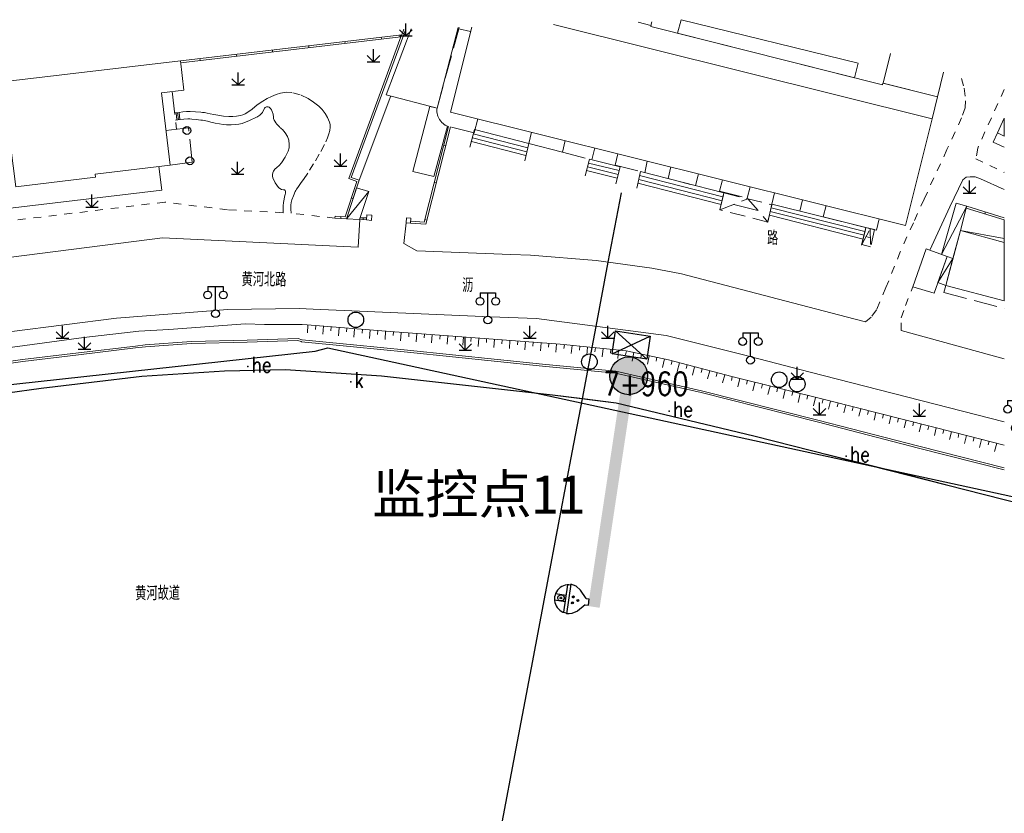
# Model space of a CAD drawing. Extents: x 39527407 to 39530665, y 3786466 to 3790957.
# Tile 94 of 113: x 39528956 to 39529083, y 3790254 to 3790356. Entities that reach past the tile are written whole.
import ezdxf
from ezdxf.enums import TextEntityAlignment as Align

# ---------------------------------------------------------------- set-up
doc = ezdxf.new("R2010")
doc.units = 0
doc.header["$PDSIZE"] = 0.2
for name, pattern in [('X0', [4, 3, -1]), ('X5', [3, 2, -1]), ('X6', [2, 1, -1])]:
    doc.linetypes.add(name, pattern=pattern)
doc.layers.get('0').update_dxf_attribs({"linetype": 'CONTINUOUS'})
for name, color, linetype in [('04-安保监控', 4, 'CONTINUOUS'), ('DLSS', 4, 'CONTINUOUS'), ('JCDL_DMX_F', 30, 'CONTINUOUS'), ('JCDL_JMDD_F', 231, 'CONTINUOUS'), ('JCDL_JMDX_F', 231, 'CONTINUOUS'), ('JCDL_JT_ZJ', 100, 'CONTINUOUS'), ('JCDL_JTD_F', 100, 'CONTINUOUS'), ('JCDL_SXX_F', 5, 'CONTINUOUS'), ('JMD', 6, 'CONTINUOUS'), ('SXSS', 5, 'CONTINUOUS'), ('ZBTZ', 3, 'CONTINUOUS'), ('zdh', 7, 'CONTINUOUS'), ('断面线', 2, 'CONTINUOUS'), ('水面监控', 7, 'CONTINUOUS')]:
    doc.layers.add(name, color=color, linetype=linetype)
for name, color, linetype, lineweight in [('JCDL_JMDX', 1, 'CONTINUOUS', 0), ('JCDL_SXX', 5, 'CONTINUOUS', 0), ('JCDL_ZBX', 3, 'CONTINUOUS', 0), ('QT_SYT_ZJ', 7, 'CONTINUOUS', 0), ('TEXTL_ZJ', 7, 'CONTINUOUS', 0)]:
    doc.layers.add(name, color=color, linetype=linetype, lineweight=lineweight)
doc.styles.add('HT', font='simhei.ttf')
doc.styles.add('HZ', font='rs', dxfattribs={"width": 0.8, "bigfont": 'hztxt'})
doc.linetypes.add('10422', pattern='A,2,[150,AAA.SHX,S=1,R=0,X=0,Y=1],2,[177,AAA.SHX,S=1,R=0,X=0,Y=0.8],1e-09', length=4)
doc.linetypes.add('X35', pattern='A,2,[150,AAA.SHX,S=1,R=0,X=0,Y=1],2,[177,AAA.SHX,S=1,R=0,X=0,Y=0.8],1e-09', length=4)
doc.linetypes.add('X67', pattern='A,1,[150,symbolx.shx,S=1,R=0,X=0,Y=1],2,[153,symbolx.shx,S=1,R=0,X=0,Y=0.8],2,[145,symbolx.shx,S=1,R=0,X=0,Y=0],0,[150,symbolx.shx,S=1,R=0,X=0,Y=1],2,[153,symbolx.shx,S=1,R=0,X=0,Y=0.8],2,[150,symbolx.shx,S=1,R=0,X=0,Y=1],0.5,-0.5,[146,symbolx.shx,S=1,R=0,X=0,Y=0],-0.5,0.5,[153,symbolx.shx,S=1,R=0,X=0,Y=0.8],1', length=12)

# ---------------------------------------------------------------- blocks, each defined once
blk = doc.blocks.new('3273002')
at = {"color": 0, "linetype": 'Continuous'}
blk.add_circle((0, 0), 0.5, dxfattribs=at)
blk = doc.blocks.new('5820000')
at = {"color": 0, "linetype": 'Continuous'}
blk.add_circle((0, 0), 1, dxfattribs=at)
blk = doc.blocks.new('9530003')
at = {"color": 0}
for p, q in [((0, 0), (0, 1.6)), ((-0.8, 0), (0.8, 0))]:
    blk.add_line(p, q, dxfattribs=at)
at = {"color": 0, "linetype": 'Continuous'}
for points in [[(0, 0), (-0.8, 0.8)], [(0, 0), (0.8, 0.8)]]:
    blk.add_lwpolyline(points, dxfattribs=at)
blk = doc.blocks.new('3521000')
at = {"color": 0}
for p, q in [((-1, 3.5), (1, 3.5)), ((0, 0.5), (0, 3.5))]:
    blk.add_line(p, q, dxfattribs=at)
at = {"color": 0, "linetype": 'Continuous', "flags": 128}
for points in [[(-1, 3.5), (-1, 2.9)], [(1, 3.5), (1, 2.9)]]:
    blk.add_lwpolyline(points, dxfattribs=at)
at = {"color": 0}
for centre in [(-1, 2.4), (1, 2.4), (0, 0)]:
    blk.add_circle(centre, 0.5, dxfattribs=at)
blk = doc.blocks.new('A$C645879D4')
at = {"layer": '04-安保监控'}
h = blk.add_hatch(color=256, dxfattribs=at)
edge = h.paths.add_edge_path()
edge.add_arc((404, 404), 404, 0, 360)
blk.add_circle((404, 404), 404, dxfattribs=at)
blk = doc.blocks.new('A$C2CD672AE')
at = {"layer": '04-安保监控', "color": 6}
for p, q in [((3.16, 8.38), (1.14, 6.57)), ((3.16, 8.38), (3.16, 9.15)), ((3.16, 9.15), (4.84, 9.15)), ((4.84, 8.38), (4.84, 9.15)), ((4.84, 8.38), (6.85, 6.57)), ((1.14, 6.57), (0.34, 5.24)), ((6.85, 6.57), (7.66, 5.24)), ((0.1, 4.53), (0, 3.79)), ((0, 3.79), (8, 3.79)), ((0.34, 5.24), (0.1, 4.53)), ((0.31, 2.95), (7.69, 2.95)), ((3.16, 2.95), (3.16, 0.09)), ((4.84, 2.95), (4.84, 0.09)), ((7.66, 5.24), (7.9, 4.53)), ((7.9, 4.53), (8, 3.79))]:
    blk.add_line(p, q, dxfattribs=at)
for centre, major_axis, start_param, end_param in [((4.02, 6.27), (0.188, 0.188), 3.141593, 9.424778), ((4, 3.79), (2.68, 2.68), 2.356194, 5.497787), ((3.26, 4.93), (0.188, 0.188), 6.28318530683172, 12.5663706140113), ((4.85, 4.94), (0.188, 0.188), 3.141593, 9.424778), ((4, 1.71), (0.595, 0.595), 5.497787, 11.780972), ((4, 1.71), (0.161, 0.161), 5.497787, 11.780972)]:
    blk.add_ellipse(centre, major_axis=major_axis, ratio=1, start_param=start_param, end_param=end_param, dxfattribs=at)
for points in [[(3.79, 6.4), (4.25, 6.4), (3.76, 6.27), (4.29, 6.27)], [(3.79, 6.13), (4.25, 6.14), (3.76, 6.27), (4.29, 6.27)], [(3.89, 6.5), (4.16, 6.5), (3.79, 6.4), (4.25, 6.4)], [(3.89, 6.04), (4.16, 6.04), (3.79, 6.13), (4.25, 6.14)], [(4.02, 6.53), (4.02, 6.53), (3.89, 6.5), (4.16, 6.5)], [(4.02, 6), (4.02, 6), (3.89, 6.04), (4.16, 6.04)], [(3.03, 5.07), (3.49, 5.07), (2.99, 4.93), (3.52, 4.93)], [(3.03, 4.8), (3.49, 4.8), (2.99, 4.93), (3.52, 4.93)], [(3.12, 5.16), (3.39, 5.16), (3.03, 5.07), (3.49, 5.07)], [(3.12, 4.7), (3.39, 4.7), (3.03, 4.8), (3.49, 4.8)], [(3.26, 5.2), (3.26, 5.2), (3.12, 5.16), (3.39, 5.16)], [(3.26, 4.67), (3.26, 4.67), (3.12, 4.7), (3.39, 4.7)], [(4.62, 5.07), (5.08, 5.07), (4.59, 4.94), (5.12, 4.94)], [(4.62, 4.8), (5.09, 4.81), (4.59, 4.94), (5.12, 4.94)], [(4.72, 5.17), (4.99, 5.17), (4.62, 5.07), (5.08, 5.07)], [(4.72, 4.71), (4.99, 4.71), (4.62, 4.8), (5.09, 4.81)], [(4.85, 5.2), (4.85, 5.2), (4.72, 5.17), (4.99, 5.17)], [(4.86, 4.67), (4.86, 4.67), (4.72, 4.71), (4.99, 4.71)]]:
    blk.add_solid(points, dxfattribs=at)
blk = doc.blocks.new('A$C30C14BCC')
at = {"layer": '04-安保监控', "color": 2}
for p, q in [((0, 600), (400, 0)), ((0, 0), (400, 600))]:
    blk.add_line(p, q, dxfattribs=at)
at = {"layer": '04-安保监控', "color": 2, "ltscale": 12}
blk.add_lwpolyline([(0, 600), (400, 600), (400, 0), (0, 0)], close=True, dxfattribs=at)

msp = doc.modelspace()

# ---------------------------------------------------------------- linework, layer by layer
at = {"linetype": 'Continuous', "elevation": -38.58, "flags": 128}
msp.add_lwpolyline([(39528544.38863, 3790262.28689), (39528589.77988, 3790266.11853), (39528708.42517, 3790276.92205), (39528716.03372, 3790277.68908), (39528728.35855, 3790278.87331), (39528943.94426, 3790307.56113), (39528994.39861, 3790313.08087), (39528996.02612, 3790313.51161), (39529138.46752, 3790282.56175), (39529165.19701, 3790281.88946)], dxfattribs=at)
at = {"layer": 'DLSS', "linetype": 'X6', "lineweight": 0, "elevation": -38.58}
for points in [[(39529077.32892, 3790348.1037), (39529077.69188, 3790346.83399), (39529077.87284, 3790345.23987), (39529077.81297, 3790344.32567), (39529077.36669, 3790343.04385), (39529075.48346, 3790338.96567), (39529072.54295, 3790332.60536), (39529071.17304, 3790329.58504), (39529069.48792, 3790325.84068), (39529067.655, 3790321.2489), (39529066.43298, 3790318.38752), (39529065.73487, 3790317.46591), (39529065.00599, 3790316.86289)], [(39528991.309, 3790330.79889), (39528991.26722, 3790331.32341), (39528991.27339, 3790331.84954), (39528991.31661, 3790332.18252), (39528991.407, 3790332.50589), (39528991.60716, 3790333.04101), (39528991.82186, 3790333.57047), (39528991.89752, 3790333.72984), (39528991.987, 3790333.88189), (39528992.14786, 3790334.11984), (39528992.3173, 3790334.35175), (39528992.59989, 3790334.73275), (39528992.874, 3790335.11989), (39528993.66419, 3790336.30516), (39528994.41358, 3790337.51665), (39528995.10205, 3790338.7206), (39528995.748, 3790339.94789), (39528995.97699, 3790340.45694), (39528996.16007, 3790340.98424), (39528996.26238, 3790341.41369), (39528996.316, 3790341.85189), (39528996.30281, 3790342.17972), (39528996.22101, 3790342.49745), (39528995.96821, 3790343.07516), (39528995.654, 3790343.62189), (39528995.27898, 3790344.11989), (39528994.83879, 3790344.56133), (39528994.18271, 3790345.07679), (39528993.477, 3790345.52189), (39528992.46882, 3790345.98701), (39528991.40011, 3790346.28807), (39528990.66955, 3790346.34306), (39528989.947, 3790346.22189), (39528989.36575, 3790346.02928), (39528988.79858, 3790345.7985), (39528988.22134, 3790345.5187), (39528987.663, 3790345.20289), (39528986.96052, 3790344.72481), (39528986.3105, 3790344.17754), (39528985.88549, 3790343.84051), (39528985.412, 3790343.57589), (39528985.10669, 3790343.44848), (39528984.79346, 3790343.34202), (39528984.55299, 3790343.28098), (39528984.308, 3790343.24189), (39528983.81374, 3790343.20659), (39528983.31825, 3790343.21259), (39528982.60433, 3790343.27173), (39528981.895, 3790343.37189), (39528981.39489, 3790343.46612), (39528980.8983, 3790343.5774), (39528980.5338, 3790343.6567), (39528980.166, 3790343.71889), (39528979.93387, 3790343.74881), (39528979.70091, 3790343.77131), (39528979.01421, 3790343.82282), (39528978.327, 3790343.86689), (39528978.09153, 3790343.87236), (39528977.85626, 3790343.86115), (39528977.38764, 3790343.81379), (39528976.921, 3790343.74989)], [(39529082.843, 3790346.69194), (39529079.42793, 3790339.16976), (39529079.1783, 3790337.7704), (39529082.843, 3790336.02438)], [(39528977.063, 3790342.82289), (39528977.54695, 3790342.86932), (39528978.03231, 3790342.8974), (39528978.29394, 3790342.89835), (39528978.555, 3790342.88089), (39528979.12964, 3790342.81992), (39528979.70381, 3790342.75466), (39528979.9132, 3790342.72791), (39528980.122, 3790342.69689), (39528980.56734, 3790342.61382), (39528981.00761, 3790342.50707), (39528981.56463, 3790342.36867), (39528982.127, 3790342.25389), (39528982.56292, 3790342.18995), (39528983.00222, 3790342.15631), (39528983.59176, 3790342.14687), (39528984.181, 3790342.16789), (39528984.60313, 3790342.22345), (39528985.01353, 3790342.33686), (39528985.96013, 3790342.70177), (39528986.884, 3790343.12089), (39528987.28747, 3790343.38812), (39528987.60859, 3790343.75016), (39528987.82576, 3790344.18263), (39528987.87615, 3790344.28304), (39528987.95064, 3790344.36713), (39528988.04424, 3790344.42925), (39528988.15066, 3790344.46525), (39528988.26276, 3790344.47269), (39528988.373, 3790344.45109), (39528988.474, 3790344.40189), (39528988.57121, 3790344.32459), (39528988.65327, 3790344.23137), (39528988.76907, 3790344.05515), (39528988.866, 3790343.86789), (39528988.9864, 3790343.50553), (39528989.02863, 3790343.12604), (39528989.04775, 3790342.94156), (39528989.10222, 3790342.76427), (39528989.19, 3790342.60089), (39528989.32824, 3790342.40568), (39528989.47636, 3790342.21785), (39528989.62916, 3790342.04368), (39528989.791, 3790341.87789), (39528989.86193, 3790341.81196), (39528989.93568, 3790341.74921), (39528990.05772, 3790341.64716), (39528990.177, 3790341.54189), (39528990.54258, 3790341.13769), (39528990.82144, 3790340.66943), (39528990.99667, 3790340.1682), (39528991.067, 3790339.64189), (39528991.0329, 3790339.20552), (39528990.90517, 3790338.78686), (39528990.51573, 3790337.99871), (39528990.044, 3790337.25689), (39528989.76913, 3790336.93301), (39528989.44421, 3790336.65937), (39528989.20946, 3790336.44935), (39528989.028, 3790336.19189), (39528988.94242, 3790335.98992), (39528988.89855, 3790335.77499), (39528988.89813, 3790335.55563), (39528988.94118, 3790335.34054), (39528989.23099, 3790334.68199), (39528989.666, 3790334.10889), (39528989.85793, 3790333.95483), (39528990.08257, 3790333.85429), (39528990.32533, 3790333.81382), (39528990.38473, 3790333.80478), (39528990.44056, 3790333.78259), (39528990.48996, 3790333.7484), (39528990.53039, 3790333.70396), (39528990.55977, 3790333.65155), (39528990.5766, 3790333.59388), (39528990.58, 3790333.53389), (39528990.56186, 3790333.3707), (39528990.52633, 3790333.2104), (39528990.45257, 3790332.91302), (39528990.396, 3790332.61189), (39528990.33677, 3790332.18232), (39528990.29475, 3790331.75072), (39528990.26922, 3790331.30763), (39528990.261, 3790330.86389)], [(39528990.261, 3790330.86389), (39528983.136, 3790331.23289), (39528975.091, 3790332.22389), (39528952.6, 3790329.51089)], [(39528996.927, 3790330.16989), (39528991.309, 3790330.79889)], [(39529069.61274, 3790315.72575), (39529069.61274, 3790317.35214), (39529070.16402, 3790318.93096), (39529071.088, 3790321.3329)]]:
    msp.add_lwpolyline(points, dxfattribs=at)
at = {"layer": 'DLSS', "linetype": 'Continuous', "lineweight": 20, "elevation": -38.58}
for points in [[(39528999.91, 3790326.43689), (39529000.11793, 3790329.9725)], [(39529006.046, 3790329.5759), (39529005.78434, 3790326.91038), (39529007.43599, 3790325.97089), (39529019.51531, 3790325.51324), (39529022.032, 3790325.41789), (39529030.45299, 3790324.72389), (39529037.61399, 3790323.7479), (39529041.411, 3790323.02189), (39529043.19125, 3790322.55719), (39529062.55468, 3790317.50276), (39529065.00599, 3790316.86289)], [(39528997.11052, 3790326.56976), (39528974.795, 3790327.62889), (39528943.607, 3790323.64289), (39528911.412, 3790320.38189), (39528910.83692, 3790325.95581)], [(39528999.91, 3790326.43689), (39528997.11052, 3790326.56976)], [(39528994.11535, 3790318.48429), (39528992.349, 3790318.55989), (39528983.16899, 3790318.4469), (39528968.86799, 3790317.34089), (39528955.461, 3790315.5999), (39528870.28099, 3790303.5849), (39528857.875, 3790301.82689), (39528832.843, 3790297.87932)], [(39529082.843, 3790304.00718), (39529057.90699, 3790310.38989), (39529049.19899, 3790312.65189), (39529039.428, 3790315.09789), (39529022.80799, 3790317.27889), (39529016.90499, 3790317.50889), (39528994.11535, 3790318.48429)], [(39529069.61274, 3790315.72575), (39529082.843, 3790312.1246)]]:
    msp.add_lwpolyline(points, dxfattribs=at)
at = {"layer": 'JCDL_DMX_F', "color": 3, "linetype": 'X35', "lineweight": 0, "elevation": -38.58}
for points in [[(39529022.14474, 3790341.19506), (39529021.7996, 3790339.76275), (39529026.12466, 3790338.6453)], [(39528974.31924, 3790336.77747), (39528974.683, 3790333.76089)], [(39528974.683, 3790333.76089), (39528952.327, 3790331.09689)], [(39528949.83963, 3790310.78167), (39528956.85485, 3790311.7594), (39528964.02762, 3790312.62775), (39528971.34419, 3790313.49643), (39528972.60717, 3790313.6522), (39528978.53292, 3790314.06613), (39528985.67235, 3790314.26165), (39528992.15471, 3790314.47907), (39528992.57203, 3790314.31622)], [(39529082.843, 3790297.84402), (39529071.82786, 3790300.64523), (39529058.83063, 3790304.00384), (39529043.91835, 3790307.77115), (39529032.92671, 3790310.27941), (39529023.55958, 3790311.1718), (39529006.22563, 3790312.9559), (39528999.28591, 3790313.63668), (39528992.64027, 3790314.28958), (39528992.57203, 3790314.31622)]]:
    msp.add_lwpolyline(points, dxfattribs=at)
at = {"layer": 'JCDL_JMDX', "color": 6, "linetype": 'Continuous', "lineweight": 0, "elevation": -38.58}
for points in [[(39529005.76612, 3790354.43542), (39529005.49402, 3790353.69654)], [(39528977.1269, 3790350.11576), (39529005.39714, 3790353.43345)], [(39529005.39714, 3790353.43345), (39528998.70312, 3790335.25613)], [(39528976.63609, 3790342.77141), (39528976.52387, 3790343.70201)], [(39528976.83465, 3790342.79536), (39528976.72244, 3790343.72595)], [(39528977.03321, 3790342.8193), (39528976.921, 3790343.74989)], [(39529006.63799, 3790329.51489), (39529008.57556, 3790329.37441), (39529011.73697, 3790341.87413)], [(39529014.68683, 3790340.9739), (39529021.66368, 3790339.17769)], [(39529014.44051, 3790340.00471), (39529021.43733, 3790338.20335)], [(39529014.56367, 3790340.4893), (39529021.55051, 3790338.69052)], [(39529029.47814, 3790337.23177), (39529033.39897, 3790336.27318)], [(39529029.23225, 3790336.26243), (39529033.15633, 3790335.30305)], [(39529029.35519, 3790336.7471), (39529033.27765, 3790335.78811)], [(39528998.4061, 3790330.08422), (39529000.03714, 3790335.02176)], [(39528998.70312, 3790335.25613), (39528999.72442, 3790334.87223)], [(39529035.92164, 3790335.13911), (39529046.61327, 3790332.39851)], [(39529036.03488, 3790335.62625), (39529046.73113, 3790332.88446)], [(39529001.286, 3790333.5829), (39528998.44182, 3790330.12762)], [(39529035.80839, 3790334.65198), (39529046.4954, 3790331.91256)], [(39529052.7994, 3790331.01841), (39529064.83892, 3790327.96768)], [(39529052.90956, 3790331.5063), (39529064.9611, 3790328.45252)], [(39529074.78479, 3790325.51865), (39529078.018, 3790331.69989)], [(39529077.95526, 3790331.45762), (39529082.843, 3790329.94736)], [(39528996.927, 3790330.16989), (39528996.94167, 3790330.41946)], [(39528996.927, 3790330.16989), (39528998.4061, 3790330.08422)], [(39528998.44182, 3790330.12762), (39528998.4061, 3790330.08422)], [(39529000.09068, 3790329.97303), (39529000.974, 3790329.95589)], [(39529052.68924, 3790330.53052), (39529064.71675, 3790327.48284)], [(39529082.843, 3790327.53979), (39529077.20958, 3790328.57844)], [(39529074.31436, 3790321.89698), (39529076.2564, 3790324.99801)]]:
    msp.add_lwpolyline(points, dxfattribs=at)
at = {"layer": 'JCDL_JMDX', "color": 6, "linetype": 'X0', "lineweight": 0, "elevation": -38.58}
for points in [[(39529015.26984, 3790342.90693), (39529014.811, 3790341.1119), (39529011.43802, 3790341.94826), (39529011.35599, 3790341.96689), (39529011.08428, 3790342.1062), (39529010.91497, 3790342.21942), (39529010.75672, 3790342.34763), (39529010.68216, 3790342.41703), (39529010.61085, 3790342.48977), (39529010.54294, 3790342.56569), (39529010.47858, 3790342.64464), (39529010.41789, 3790342.72645), (39529010.36101, 3790342.81095), (39529010.30805, 3790342.89796), (39529010.25913, 3790342.98731), (39529010.21434, 3790343.0788), (39529010.17379, 3790343.17224), (39529010.13755, 3790343.26744), (39529010.10435, 3790343.36905), (39529010.07832, 3790343.4623), (39529010.05545, 3790343.56156), (39529010.03714, 3790343.66177), (39529010.02344, 3790343.7627), (39529010.01436, 3790343.86416), (39529010.00994, 3790343.96592), (39529010.01017, 3790344.06779), (39529010.01506, 3790344.16953), (39529010.02499, 3790344.2709), (39529012.83, 3790354.48089), (39529014.30525, 3790354.1072)], [(39529012.83, 3790354.48089), (39529012.87298, 3790354.64746)], [(39528976.0206, 3790346.43485), (39528976.60743, 3790341.56841)], [(39528978.129, 3790341.75189), (39528975.23735, 3790341.4032)], [(39528978.617, 3790337.33689), (39528978.129, 3790341.75189)], [(39529081.974, 3790341.11289), (39529081.4336, 3790339.93073), (39529082.843, 3790339.27979)], [(39529026.47691, 3790340.11634), (39529026.12466, 3790338.6453), (39529029.90451, 3790337.6515), (39529030.26333, 3790339.17351)], [(39528975.774, 3790336.95289), (39528978.617, 3790337.33689)], [(39529033.25257, 3790338.42918), (39529032.89599, 3790336.98921), (39529036.69014, 3790336.00116), (39529037.00332, 3790337.49524)], [(39529040.04457, 3790336.73796), (39529039.68077, 3790335.27376), (39529043.21431, 3790334.33891), (39529043.58369, 3790335.85671)], [(39529046.65345, 3790335.09233), (39529046.293, 3790333.6372), (39529049.85146, 3790332.7509), (39529050.20649, 3790334.20762)], [(39529053.35237, 3790333.42429), (39529053.01517, 3790331.97406), (39529056.59001, 3790331.07824), (39529056.92502, 3790332.53469)], [(39529059.95634, 3790331.77988), (39529059.59524, 3790330.34616), (39529066.45103, 3790328.6242), (39529066.77148, 3790330.0829)], [(39529075.33499, 3790321.53689), (39529075.099, 3790320.62189), (39529082.843, 3790318.58347)]]:
    msp.add_lwpolyline(points, dxfattribs=at)
at = {"layer": 'JCDL_JMDX', "color": 6, "linetype": 'X5', "lineweight": 0, "elevation": -38.58}
for points in [[(39529046.32981, 3790331.22987), (39529046.85622, 3790333.40016), (39529052.9938, 3790331.87943), (39529052.49516, 3790329.67095), (39529046.32981, 3790331.22987)], [(39529046.32981, 3790331.22987), (39529049.92501, 3790332.6398), (39529052.49516, 3790329.67095)], [(39529065.08626, 3790328.94919), (39529066.18894, 3790328.69002), (39529065.6852, 3790326.47911), (39529064.53888, 3790326.77701), (39529065.08626, 3790328.94919)], [(39529064.53888, 3790326.77701), (39529065.6376, 3790328.81961), (39529065.6852, 3790326.47911)]]:
    msp.add_lwpolyline(points, dxfattribs=at)
at = {"layer": 'JCDL_JMDX', "color": 6, "linetype": 'X67', "lineweight": 0, "elevation": -38.58}
for points in [[(39528832.843, 3790290.44559), (39528846.78883, 3790292.4607), (39528875.87809, 3790296.67258), (39528892.15163, 3790298.86405), (39528902.78863, 3790300.3427), (39528915.09334, 3790302.13436), (39528922.24827, 3790303.08698), (39528933.80215, 3790304.69319), (39528946.20778, 3790306.48339), (39528959.19593, 3790308.2925), (39528972.15803, 3790309.84534), (39528982.75405, 3790310.50758), (39528990.58084, 3790310.69829), (39528991.2165, 3790310.65534)], [(39528991.2165, 3790310.65534), (39529002.88224, 3790309.86715), (39529024.83151, 3790307.43067), (39529033.00544, 3790306.41037), (39529050.68838, 3790302.16361), (39529068.88819, 3790297.62956), (39529082.843, 3790294.0094)]]:
    msp.add_lwpolyline(points, dxfattribs=at)
at = {"layer": 'JCDL_JMDX_F', "linetype": 'Continuous', "lineweight": 0, "elevation": -38.58}
for points in [[(39528977.09886, 3790350.36419), (39529005.49402, 3790353.69654)], [(39529006.03549, 3790354.44346), (39528999.02353, 3790335.40277)], [(39528998.23956, 3790352.59347), (39528998.21042, 3790352.84176)], [(39529002.89699, 3790353.14005), (39529002.86785, 3790353.38834)], [(39528984.26729, 3790350.95373), (39528984.23815, 3790351.20203)], [(39528988.92471, 3790351.50031), (39528988.89557, 3790351.74861)], [(39528993.58214, 3790352.04689), (39528993.553, 3790352.29519)], [(39528979.60986, 3790350.40715), (39528979.58072, 3790350.65545)], [(39528976.921, 3790343.74989), (39528976.35264, 3790343.68136)], [(39528977.063, 3790342.82289), (39528976.46485, 3790342.75077)], [(39529006.65536, 3790329.76429), (39529008.38459, 3790329.63892), (39529011.49432, 3790341.9343)], [(39529014.25119, 3790339.2598), (39529014.83557, 3790341.55912)], [(39529014.83557, 3790341.55912), (39529021.7996, 3790339.76275)], [(39529021.7996, 3790339.76275), (39529021.27799, 3790337.51745)], [(39529011.12398, 3790339.45045), (39529010.88161, 3790339.51175)], [(39529029.06318, 3790335.5959), (39529029.60461, 3790337.73035)], [(39529029.60461, 3790337.73035), (39529033.51898, 3790336.75301)], [(39529033.51898, 3790336.75301), (39529032.96911, 3790334.5545)], [(39529035.66036, 3790334.01517), (39529036.15445, 3790336.14066)], [(39529036.15445, 3790336.14066), (39529046.85622, 3790333.40016)], [(39528998.22771, 3790330.34383), (39528999.72442, 3790334.87223)], [(39528999.02353, 3790335.40277), (39529000.03714, 3790335.02176)], [(39529009.9181, 3790334.6826), (39529009.67573, 3790334.7439)], [(39529046.85622, 3790333.40016), (39529046.32981, 3790331.22987)], [(39528999.26156, 3790332.6752), (39528999.02419, 3790332.75365)], [(39529048.12741, 3790331.93484), (39529051.21009, 3790331.15537)], [(39529052.49516, 3790329.67095), (39529053.01517, 3790331.97406)], [(39529053.01517, 3790331.97406), (39529065.08626, 3790328.94919)], [(39529078.01835, 3790331.69979), (39529078.018, 3790331.69989)], [(39529078.01835, 3790331.69979), (39529082.843, 3790330.20902)], [(39529080.34383, 3790330.71958), (39529080.41764, 3790330.95844)], [(39528996.94167, 3790330.41946), (39528998.22771, 3790330.34383)], [(39528997.67696, 3790330.12645), (39528997.6916, 3790330.37536)], [(39529000.17295, 3790330.22148), (39529000.99449, 3790330.20554)], [(39529000.53234, 3790329.96446), (39529000.53719, 3790330.21441)], [(39529001.663, 3790330.54289), (39529001.60799, 3790329.8729), (39529000.974, 3790329.95589), (39529001.02647, 3790330.59514), (39529001.663, 3790330.54289)], [(39529006.08999, 3790330.20789), (39529006.046, 3790329.5759), (39529006.63799, 3790329.51489), (39529006.68337, 3790330.16659), (39529006.08999, 3790330.20789)], [(39529008.71222, 3790329.91474), (39529008.46985, 3790329.97604)], [(39529065.08626, 3790328.94919), (39529064.52399, 3790326.7179)], [(39529065.08824, 3790327.79831), (39529065.6614, 3790327.64936)]]:
    msp.add_lwpolyline(points, dxfattribs=at)
at = {"layer": 'JCDL_SXX', "color": 142, "linetype": 'Continuous', "lineweight": 0, "true_color": 0x00a0e9, "elevation": -38.58}
for points in [[(39528993.36207, 3790316.4499), (39528992.73189, 3790316.49947), (39528987.86622, 3790316.49947), (39528985.44231, 3790316.59737), (39528975.58129, 3790315.88497), (39528971.76474, 3790315.64597), (39528964.67135, 3790314.86369), (39528947.92786, 3790312.58539), (39528932.35607, 3790310.36986), (39528915.94209, 3790308.11123), (39528894.11856, 3790305.03357), (39528878.25769, 3790302.73736), (39528867.14383, 3790301.17606), (39528861.508, 3790300.34164), (39528848.18643, 3790298.3334), (39528832.843, 3790295.9769)], [(39529082.843, 3790301.02983), (39529076.48635, 3790302.64165), (39529060.43773, 3790306.69434), (39529047.86649, 3790309.82494), (39529039.74661, 3790311.98686), (39529034.31467, 3790313.12027), (39529025.82987, 3790313.97374), (39529018.36796, 3790314.54521), (39529004.00665, 3790315.61255), (39528993.36207, 3790316.4499)], [(39528993.46572, 3790316.44175), (39528993.38713, 3790315.44267)], [(39528994.46264, 3790316.36332), (39528994.42343, 3790315.86486)], [(39528995.45956, 3790316.2849), (39528995.37852, 3790315.25467)], [(39528996.45648, 3790316.20648), (39528996.41727, 3790315.70802)], [(39528997.4534, 3790316.12806), (39528997.36991, 3790315.06667)], [(39528998.45032, 3790316.04964), (39528998.41111, 3790315.55118)], [(39528999.44724, 3790315.97122), (39528999.3616, 3790314.88248)], [(39529000.44416, 3790315.89279), (39529000.40495, 3790315.39433)], [(39529001.44108, 3790315.81437), (39529001.35608, 3790314.73377)], [(39529002.438, 3790315.73595), (39529002.39879, 3790315.23749)], [(39529003.43492, 3790315.65753), (39529003.35056, 3790314.58507)], [(39529004.43198, 3790315.58094), (39529004.39492, 3790315.08232)], [(39529005.42923, 3790315.50683), (39529005.34965, 3790314.43602)], [(39529006.42648, 3790315.43271), (39529006.38942, 3790314.93408)], [(39529007.42373, 3790315.35859), (39529007.34411, 3790314.28732)], [(39529008.42098, 3790315.28448), (39529008.38392, 3790314.78585)], [(39529009.41823, 3790315.21036), (39529009.33868, 3790314.13999)], [(39529010.41548, 3790315.13624), (39529010.37842, 3790314.63762)], [(39529011.41273, 3790315.06213), (39529011.33344, 3790313.99524)], [(39529012.40998, 3790314.98801), (39529012.37292, 3790314.48939)], [(39529013.40723, 3790314.91389), (39529013.3282, 3790313.85049)], [(39529014.40448, 3790314.83978), (39529014.36742, 3790314.34115)], [(39529015.40173, 3790314.76566), (39529015.32295, 3790313.70574)], [(39529016.39898, 3790314.69155), (39529016.36192, 3790314.19292)], [(39529017.39623, 3790314.61743), (39529017.31771, 3790313.56099)], [(39529018.39347, 3790314.54325), (39529018.35529, 3790314.04471)], [(39529019.39055, 3790314.46689), (39529019.3101, 3790313.41642)], [(39529020.38763, 3790314.39053), (39529020.34945, 3790313.89199)], [(39529021.38471, 3790314.31417), (39529021.30458, 3790313.26778)], [(39529022.38179, 3790314.23781), (39529022.34361, 3790313.73927)], [(39529023.37887, 3790314.16145), (39529023.29884, 3790313.11641)], [(39529024.37595, 3790314.08509), (39529024.33777, 3790313.58655)], [(39529025.37304, 3790314.00873), (39529025.2931, 3790312.96503)], [(39529026.36898, 3790313.91951), (39529026.31893, 3790313.42202)], [(39529027.36396, 3790313.81943), (39529027.26207, 3790312.80652)], [(39529028.35893, 3790313.71934), (39529028.30889, 3790313.22185)], [(39529029.35391, 3790313.61926), (39529029.25062, 3790312.59239)], [(39529030.34889, 3790313.51918), (39529030.29885, 3790313.02169)], [(39529031.34387, 3790313.41909), (39529031.23918, 3790312.37826)], [(39529032.33885, 3790313.31901), (39529032.28881, 3790312.82152)], [(39529033.33383, 3790313.21893), (39529033.22629, 3790312.14984)], [(39529034.32858, 3790313.11736), (39529034.22645, 3790312.6279)], [(39529035.3075, 3790312.91311), (39529035.0787, 3790311.81655)], [(39529036.28642, 3790312.70885), (39529036.18429, 3790312.21939)], [(39529037.26533, 3790312.50459), (39529037.03482, 3790311.39984)], [(39529038.24425, 3790312.30034), (39529038.14212, 3790311.81088)], [(39529039.22317, 3790312.09608), (39529038.98862, 3790310.972)], [(39529040.19623, 3790311.86715), (39529040.06759, 3790311.38399)], [(39529041.16257, 3790311.60987), (39529040.86672, 3790310.4987)], [(39529042.1289, 3790311.35258), (39529042.00026, 3790310.86941)], [(39529043.09524, 3790311.09529), (39529042.80625, 3790310.00991)], [(39529044.06157, 3790310.838), (39529043.93293, 3790310.35483)], [(39529045.0279, 3790310.58071), (39529044.74471, 3790309.51709)], [(39529045.99424, 3790310.32343), (39529045.8656, 3790309.84026)], [(39529046.96057, 3790310.06614), (39529046.68145, 3790309.01778)], [(39529047.92716, 3790309.80983), (39529047.80634, 3790309.32465)], [(39529048.89753, 3790309.56818), (39529048.63503, 3790308.51411)], [(39529049.86789, 3790309.32653), (39529049.74706, 3790308.84135)], [(39529050.83825, 3790309.08488), (39529050.57177, 3790308.0148)], [(39529051.80862, 3790308.84323), (39529051.68779, 3790308.35805)], [(39529052.77898, 3790308.60159), (39529052.50851, 3790307.51548)], [(39529053.74935, 3790308.35994), (39529053.62852, 3790307.87476)], [(39529054.71971, 3790308.11829), (39529054.44525, 3790307.01616)], [(39529055.69007, 3790307.87664), (39529055.56925, 3790307.39146)], [(39529056.66044, 3790307.63499), (39529056.38199, 3790306.51684)], [(39529057.6308, 3790307.39334), (39529057.50998, 3790306.90816)], [(39529058.60116, 3790307.1517), (39529058.33114, 3790306.06739)], [(39529059.57153, 3790306.91005), (39529059.4507, 3790306.42487)], [(39529060.54181, 3790306.66806), (39529060.2794, 3790305.62892)], [(39529061.51137, 3790306.42322), (39529061.38895, 3790305.93844)], [(39529062.48093, 3790306.17838), (39529062.23125, 3790305.18964)], [(39529063.4505, 3790305.93354), (39529063.32808, 3790305.44876)], [(39529064.42006, 3790305.6887), (39529064.1823, 3790304.74719)], [(39529065.38962, 3790305.44386), (39529065.2672, 3790304.95908)], [(39529066.35919, 3790305.19902), (39529066.11896, 3790304.24773)], [(39529067.32875, 3790304.95418), (39529067.20633, 3790304.4694)], [(39529068.29831, 3790304.70934), (39529068.05562, 3790303.74827)], [(39529069.26788, 3790304.4645), (39529069.14546, 3790303.97972)], [(39529070.23744, 3790304.21966), (39529069.99228, 3790303.2488)], [(39529071.20701, 3790303.97482), (39529071.08459, 3790303.49004)], [(39529072.17657, 3790303.72998), (39529071.92893, 3790302.74934)], [(39529073.14613, 3790303.48514), (39529073.02371, 3790303.00036)], [(39529074.1157, 3790303.2403), (39529073.86559, 3790302.24988)], [(39529075.08526, 3790302.99546), (39529074.96284, 3790302.51068)], [(39529076.05482, 3790302.75062), (39529075.79985, 3790301.74095)], [(39529077.02425, 3790302.50526), (39529076.90244, 3790302.02132)], [(39529077.99358, 3790302.25947), (39529077.733, 3790301.22422)], [(39529078.96291, 3790302.01368), (39529078.84195, 3790301.53313)], [(39529079.93223, 3790301.7679), (39529079.66537, 3790300.7077)], [(39529080.90156, 3790301.52211), (39529080.78145, 3790301.04493)], [(39529081.87088, 3790301.27633), (39529081.59774, 3790300.19118)]]:
    msp.add_lwpolyline(points, dxfattribs=at)
at = {"layer": 'JCDL_SXX_F', "linetype": 'Continuous', "lineweight": 0, "elevation": -38.58}
for points in [[(39528992.65885, 3790314.55069), (39528992.1977, 3790314.73065), (39528985.66474, 3790314.51154), (39528978.52078, 3790314.31589), (39528972.58314, 3790313.90113), (39528971.31415, 3790313.74462), (39528963.99786, 3790312.87597), (39528956.82257, 3790312.00732), (39528949.80394, 3790311.02911)], [(39529082.843, 3790298.10202), (39529071.88985, 3790300.88743), (39529058.89252, 3790304.24605), (39529043.97678, 3790308.01424), (39529032.96654, 3790310.52675), (39529023.58424, 3790311.42059), (39529006.25063, 3790313.20465), (39528999.31033, 3790313.88548), (39528992.69903, 3790314.53501), (39528992.65885, 3790314.55069)]]:
    msp.add_lwpolyline(points, dxfattribs=at)
at = {"layer": 'JCDL_ZBX', "color": 114, "linetype": 'Continuous', "lineweight": 0, "true_color": 0x009944, "elevation": -38.58}
for points in [[(39529004.09847, 3790345.86041), (39529000.03714, 3790335.02176)], [(39529000.03714, 3790335.02177), (39529000.03714, 3790335.02176)], [(39529082.843, 3790333.82343), (39529079.79983, 3790335.21906), (39529079.09455, 3790335.49006), (39529078.47065, 3790335.49006), (39529077.96097, 3790335.41212), (39529077.52161, 3790335.07853), (39529075.86257, 3790331.62033), (39529073.28044, 3790326.05242)]]:
    msp.add_lwpolyline(points, dxfattribs=at)
at = {"layer": 'JMD', "color": 6, "linetype": 'Continuous', "lineweight": 0, "elevation": -38.58}
for points in [[(39529037.474, 3790354.7889), (39529067.207, 3790347.29589), (39529067.26064, 3790347.50999), (39529074.26905, 3790345.75438), (39529073.56499, 3790342.92389), (39529024.99267, 3790355.00905)], [(39529024.99267, 3790355.00905), (39529073.56499, 3790342.92389)], [(39529037.58097, 3790355.38462), (39529037.463, 3790354.9049), (39529035.83352, 3790355.33249)], [(39529035.83352, 3790355.33249), (39529037.463, 3790354.9049), (39529037.50176, 3790354.89472), (39529037.474, 3790354.7889)], [(39529041.349, 3790355.6449), (39529064.086, 3790350.07189), (39529063.61457, 3790348.20122), (39529040.91476, 3790353.92179), (39529041.349, 3790355.6449)], [(39529012.72638, 3790354.64308), (39529010.02499, 3790344.2709), (39529003.515, 3790346.0169), (39529006.69588, 3790354.46316)], [(39529073.56499, 3790342.92389), (39529070.161, 3790329.2389), (39529011.772, 3790343.77789), (39529014.48951, 3790354.69569)], [(39529075.05257, 3790348.90435), (39529074.26905, 3790345.75438), (39529067.28099, 3790347.5049), (39529068.23974, 3790351.30059)], [(39528974.65053, 3790346.26963), (39528975.774, 3790336.95289), (39528966.146, 3790335.79189), (39528966.191, 3790335.41289), (39528955.949, 3790334.18389), (39528954.2383, 3790347.68266), (39528977.09886, 3790350.36419), (39528977.522, 3790346.61589), (39528974.65053, 3790346.26963)], [(39529011.35599, 3790341.96689), (39529009.6, 3790335.5139), (39529006.902, 3790336.13889), (39529009.11478, 3790344.51502), (39529010.02499, 3790344.2709), (39529010.01506, 3790344.16953), (39529010.01017, 3790344.06779), (39529010.00994, 3790343.96592), (39529010.01436, 3790343.86416), (39529010.02344, 3790343.7627), (39529010.03714, 3790343.66177), (39529010.05545, 3790343.56156), (39529010.07832, 3790343.4623), (39529010.10571, 3790343.36419), (39529010.13755, 3790343.26744), (39529010.17379, 3790343.17224), (39529010.21434, 3790343.0788), (39529010.25913, 3790342.98731), (39529010.30805, 3790342.89796), (39529010.36101, 3790342.81095), (39529010.41789, 3790342.72645), (39529010.44699, 3790342.68689), (39529010.47858, 3790342.64464), (39529010.54294, 3790342.56569), (39529010.61085, 3790342.48977), (39529010.68216, 3790342.41703), (39529010.75672, 3790342.34763), (39529010.83438, 3790342.28172), (39529010.91497, 3790342.21942), (39529010.99833, 3790342.16088), (39529011.08428, 3790342.1062), (39529011.17263, 3790342.05552), (39529011.26322, 3790342.00893), (39529011.35599, 3790341.96689)], [(39529082.843, 3790343.01365), (39529082.843, 3790340.71165), (39529081.974, 3790341.11289), (39529082.843, 3790343.01365)], [(39528998.4061, 3790330.08422), (39528999.05891, 3790332.06071), (39528999.71172, 3790334.03719), (39529001.286, 3790333.5829), (39529000.09068, 3790329.97303), (39528998.42722, 3790330.08283), (39528998.4061, 3790330.08422)], [(39529077.20958, 3790328.57844), (39529076.2564, 3790324.99801), (39529075.50226, 3790325.26408), (39529074.78479, 3790325.51865), (39529076.663, 3790332.0879), (39529078.018, 3790331.69989), (39529077.95526, 3790331.45762), (39529077.20958, 3790328.57844)], [(39529082.843, 3790329.94737), (39529082.843, 3790327.049), (39529077.20958, 3790328.57844), (39529077.95526, 3790331.45762), (39529082.843, 3790329.94737)], [(39529082.843, 3790327.049), (39529082.843, 3790319.54628), (39529075.33499, 3790321.53689), (39529077.20958, 3790328.57844), (39529082.843, 3790327.049)], [(39529075.50226, 3790325.26408), (39529073.837, 3790320.5439), (39529071.088, 3790321.3329), (39529072.8, 3790326.22289), (39529075.50226, 3790325.26408)], [(39529076.2564, 3790324.99801), (39529075.33499, 3790321.53689), (39529074.31436, 3790321.89698), (39529075.50226, 3790325.26408), (39529076.2564, 3790324.99801)]]:
    msp.add_lwpolyline(points, dxfattribs=at)
at = {"layer": 'SXSS', "linetype": '10422', "flags": 128}
msp.add_lwpolyline([(39529158.99219, 3790274.72839), (39529154.61133, 3790275.84785), (39529139.59664, 3790279.78737), (39529139.20828, 3790279.8174), (39529138.62708, 3790279.65849), (39529134.56702, 3790278.37549), (39529133.72248, 3790278.2429), (39529132.81762, 3790278.35138), (39529113.18757, 3790283.23267), (39529112.13112, 3790283.85351), (39529111.17086, 3790284.63586), (39529109.52931, 3790286.17468), (39529108.36236, 3790287.15314), (39529107.39602, 3790287.79904), (39529082.843, 3790294.0094), (39529050.68838, 3790302.16361), (39529033.00544, 3790306.41037), (39529028.68519, 3790306.94964), (39529024.83151, 3790307.43067), (39529002.88224, 3790309.86715), (39528990.58084, 3790310.69829), (39528982.75405, 3790310.50758), (39528972.15803, 3790309.84534), (39528959.19593, 3790308.2925), (39528946.20778, 3790306.48339), (39528933.80215, 3790304.69319), (39528922.24827, 3790303.08698), (39528915.09334, 3790302.13436), (39528892.15162, 3790298.86405), (39528875.87809, 3790296.67258), (39528846.78883, 3790292.4607), (39528829.93699, 3790289.96789), (39528828.996, 3790289.5849), (39528827.07636, 3790287.94269), (39528825.51229, 3790286.75343), (39528824.41071, 3790286.04415), (39528823.26701, 3790285.40499), (39528822.38429, 3790284.97315), (39528820.25316, 3790284.1295), (39528818.78, 3790283.73789), (39528816.61363, 3790283.70418), (39528814.57489, 3790283.85681), (39528812.89156, 3790284.12061), (39528810.25161, 3790284.79708), (39528808.64886, 3790285.37532), (39528806.695, 3790286.12189), (39528784.98399, 3790282.42189), (39528745.658, 3790277.9349), (39528673.04433, 3790270.81339), (39528646.58199, 3790268.27989), (39528582.843, 3790262.48104), (39528552.091, 3790259.8299), (39528550.826, 3790259.22489), (39528549.658, 3790257.76489), (39528548.90697, 3790257.15389), (39528548.81264, 3790256.92579), (39528526.95554, 3790255.19081)], dxfattribs=at)
at = {"layer": 'zdh', "color": 1}
for p in [(39528985.75, 3790311.10189, -2.036), (39528998.95, 3790309.13989, -3.117), (39529039.841, 3790305.38989, -2.058), (39529062.547, 3790299.60989, -2.069)]:
    msp.add_point(p, dxfattribs=at)
at = {"layer": '断面线', "color": 1, "elevation": -38.58, "flags": 128}
msp.add_lwpolyline([(39529007.0907, 3790192.95587), (39529010.65233, 3790211.75712), (39529013.30337, 3790225.75152), (39529013.99313, 3790229.39267), (39529014.48894, 3790232.00997), (39529014.58016, 3790232.49148), (39529016.40239, 3790242.11076), (39529018.25728, 3790251.9024), (39529020.18483, 3790262.07765), (39529022.14657, 3790272.43335), (39529023.95155, 3790281.96151), (39529025.80353, 3790291.7378), (39529027.4277, 3790300.31157), (39529028.6454, 3790306.73961), (39529028.68519, 3790306.94964), (39529029.37998, 3790310.6173), (39529029.42671, 3790310.86398), (39529029.59101, 3790311.73131), (39529029.93753, 3790313.56055), (39529030.4519, 3790316.2758), (39529032.01202, 3790324.51141), (39529033.69697, 3790333.40602)], dxfattribs=at)
at = {"layer": '断面线'}
msp.add_circle((39529029.59101, 3790311.73131, -38.58), 1, dxfattribs=at)
at = {"layer": '水面监控', "color": 6, "const_width": 1.5, "elevation": -38.58}
msp.add_lwpolyline([(39529030.16048, 3790280.25687), (39529034.63299, 3790309.92161)], dxfattribs=at)

# ---------------------------------------------------------------- block references
at = {"layer": 'JCDL_JMDD_F'}
for p in [(39528981.59099, 3790317.8989, -38.58), (39529016.553, 3790317.09489, -38.58), (39529050.26, 3790311.92789, -38.58), (39529084.269, 3790303.23989, -38.58)]:
    msp.add_blockref('3521000', p, dxfattribs=at)
at = {"layer": 'JCDL_JTD_F', "color": 250}
for p in [(39528977.92179, 3790341.41438, -38.58), (39528978.30591, 3790337.52549, -38.58)]:
    msp.add_blockref('3273002', p, dxfattribs=at)
at = {"layer": 'JCDL_JTD_F'}
for p in [(39528999.605, 3790317.1139, -38.58), (39529053.949, 3790309.42289, -38.58), (39529056.263, 3790308.8559, -38.58)]:
    msp.add_blockref('5820000', p, dxfattribs=at)
at = {"layer": 'ZBTZ'}
for p in [(39529006.02515, 3790353.56089, -38.58), (39529001.8814, 3790350.24692, -38.58), (39528984.49459, 3790347.26313, -38.58), (39528997.63423, 3790336.85303, -38.58), (39528984.42823, 3790335.79213, -38.58), (39529078.36989, 3790333.39448, -38.58), (39528965.73346, 3790331.58649, -38.58), (39528961.95449, 3790314.7578, -38.58), (39529021.94545, 3790314.75784, -38.58), (39529031.94395, 3790314.75784, -38.58), (39528964.77295, 3790313.34521, -38.58), (39529013.65485, 3790313.2366, -38.58), (39529056.27346, 3790309.49189, -38.58), (39529059.11508, 3790304.91011, -38.58), (39529071.93787, 3790304.75932, -38.58)]:
    msp.add_blockref('9530003', p, dxfattribs=at)
at = {"layer": '水面监控', "color": 6}
for name, p, xscale, yscale, zscale, rotation in [('A$C30C14BCC', (39529036.94993, 3790312.06816, -38.58), 0.007499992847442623, 0.007499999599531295, 0.0075, 81.42618492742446), ('A$C645879D4', (39529031.87681, 3790307.88764, -38.58), 0.005999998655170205, 0.005999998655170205, 0.006, 351.4261849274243), ('A$C2CD672AE', (39529025.40991, 3790283.43688, -38.58), 0.4799999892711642, 0.4800000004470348, 0.4800000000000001, 261.4261849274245)]:
    msp.add_blockref(name, p, dxfattribs=dict(at, xscale=xscale, yscale=yscale, zscale=zscale, rotation=rotation))

# ---------------------------------------------------------------- texts
at = {"layer": 'JCDL_JT_ZJ', "lineweight": 0, "style": 'HZ', "width": 0.8}
msp.add_text('沥', height=1.8, dxfattribs=at).set_placement((39529013.26033, 3790320.12035, -38.58), align=Align.BOTTOM_LEFT)
at = {"layer": 'QT_SYT_ZJ', "style": 'HZ', "width": 0.8}
msp.add_text('路', height=1.8, dxfattribs=at).set_placement((39529052.39359, 3790326.18389, -38.58), align=Align.BOTTOM_LEFT)
at = {"layer": 'TEXTL_ZJ', "style": 'HZ', "width": 0.8}
for s, rotation, p in [('黄河北路', -0.6314787, (39528984.92052, 3790320.87817, -38.58)), ('黄河故道', 0.4876338, (39528971.28694, 3790280.55037, -38.58))]:
    msp.add_text(s, height=1.8, rotation=rotation, dxfattribs=at).set_placement(p, align=Align.BOTTOM_LEFT)
at = {"layer": 'zdh', "color": 1, "style": 'HZ', "width": 0.8}
for s, p in [('he', (39528986.25, 3790310.35189, -2.036)), ('k', (39528999.45, 3790308.38989, -3.117)), ('he', (39529040.341, 3790304.63989, -2.058)), ('he', (39529063.047, 3790298.85989, -2.069))]:
    msp.add_text(s, height=2, dxfattribs=at).set_placement(p)
at = {"layer": '断面线', "linetype": 'Continuous', "style": 'HZ', "width": 0.8}
msp.add_text('7+960', height=3, dxfattribs=at).set_placement((39529042.29513, 3790308.90874, -38.58), align=Align.MIDDLE_RIGHT)
at = {"layer": '水面监控', "color": 9, "linetype": 'Continuous', "lineweight": 30, "insert": (39529001.72384, 3790297.24501), "char_height": 20, "attachment_point": 1, "style": 'HT'}
msp.add_mtext_dynamic_manual_height_columns('{\\fSimSun|b0|i0|c134|p2;\\H0.25x;\\C0;监控点11}', width=50.3163026, gutter_width=1, heights=[0], dxfattribs=at)

doc.saveas('drawing.dxf')
